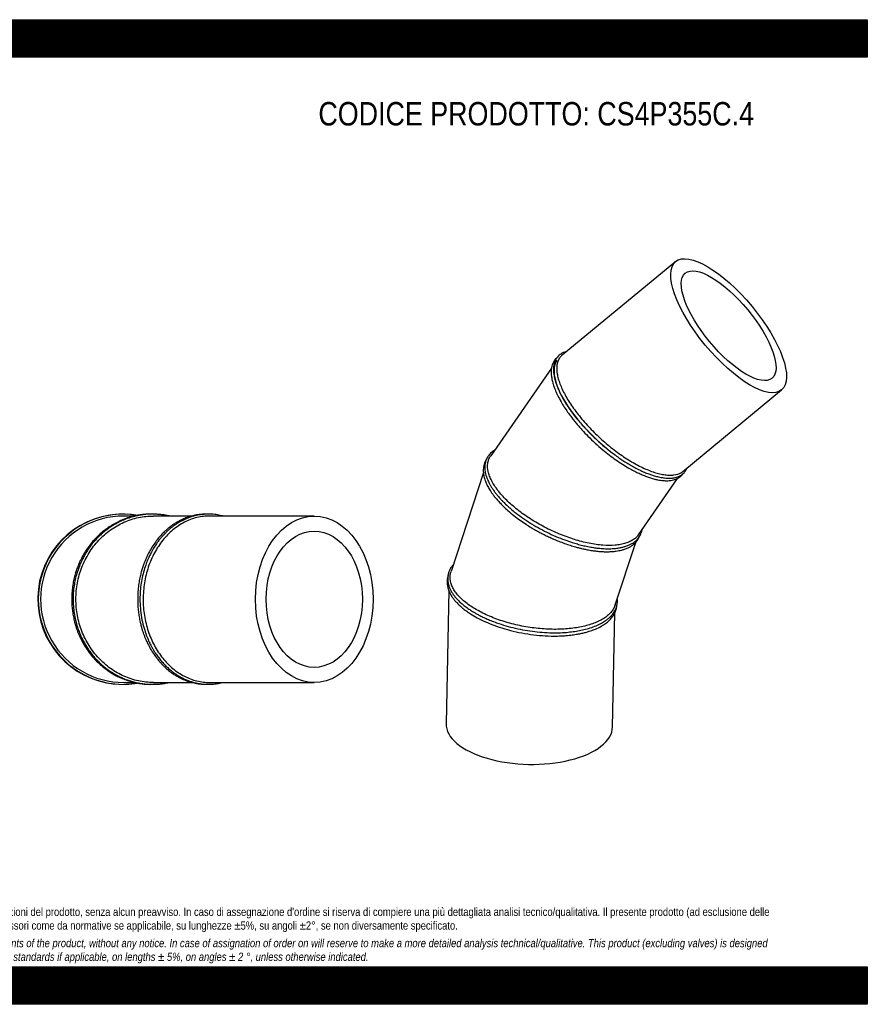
# Model space of a CAD drawing. Header units: millimetres. Extents: x 0 to 2970, y 0 to 2100.
# Tile 2 of 2: x 1162 to 2970, y 0 to 2100. Entities that reach past the tile are written whole.
import ezdxf

# ---------------------------------------------------------------- set-up
doc = ezdxf.new("R2010")
doc.units = ezdxf.units.MM
doc.header["$LTSCALE"] = 10
doc.layers.add('Default', color=7, linetype='Continuous')
doc.layers.add('TUBO_X_GOMITO_45', color=7, linetype='Continuous')

# ---------------------------------------------------------------- blocks, each defined once
blk = doc.blocks.new('SE1')
at = {"layer": 'TUBO_X_GOMITO_45', "color": 7, "linetype": 'Continuous'}
for p, q in [((2561.3, 1584.2), (2318.8, 1384.2)), ((2296.3, 1357.1), (2166.6, 1170)), ((2576.6, 1136.6), (2787.2, 1310.4)), ((2151.1, 1134.2), (2082, 923.1)), ((2481.9, 1001.6), (2565.1, 1121.8)), ((2432.1, 851.7), (2475.9, 985.2)), ((2077.3, 882.3), (2071.6, 598.7)), ((2426.5, 591.4), (2431.4, 834.9))]:
    blk.add_line(p, q, dxfattribs=at)
for major_axis in [(113, -136.9), (-92.5, 112.1)]:
    blk.add_ellipse((2674.2, 1447.3), major_axis=major_axis, ratio=0.364105, dxfattribs=at)
for centre, major_axis, ratio, start_param, end_param in [((2441.9, 1255.6), (131.7, -121.1), 0.397048, 3.196446, 4.985451), ((2249, 595), (-177.5, 3.6), 0.46865, 0, 3.141593)]:
    blk.add_ellipse(centre, major_axis=major_axis, ratio=ratio, start_param=start_param, end_param=end_param, dxfattribs=at)
for points, knots in [([(2328.7, 1392.3), (2327.8, 1392.1), (2324.8, 1391.2), (2319.9, 1389.3), (2314.8, 1386.2), (2310.6, 1382.5), (2307.2, 1378.3), (2304, 1372.8), (2301.6, 1365.6), (2300.5, 1357), (2300.7, 1347.9), (2302.2, 1338), (2304.9, 1327.4), (2308.8, 1316.6), (2313.7, 1305.4), (2320.1, 1292.9), (2328.6, 1278.8), (2339, 1263.7), (2351.3, 1247.7), (2365.9, 1230.7), (2383, 1213), (2401.3, 1195.9), (2420.5, 1179.9), (2439.2, 1166.1), (2454.6, 1156), (2466.7, 1148.8), (2476.7, 1143.3), (2486.9, 1138.2), (2496.7, 1133.9), (2505.6, 1130.4), (2514, 1127.6), (2523.1, 1125), (2532.8, 1123.1), (2542, 1122.1), (2548.9, 1122), (2554, 1122.4), (2558.3, 1123.1), (2562.8, 1124.1), (2566.9, 1125.5), (2570.1, 1127.1), (2572.9, 1128.7), (2575.9, 1130.7), (2579.7, 1134.2), (2581.8, 1137), (2583.1, 1139)], [0.4465778, 0.4465778, 0.4465778, 0.4465778, 0.4512539, 0.4634166, 0.4757159, 0.4863071, 0.4961284, 0.5082363, 0.5235597, 0.5388486, 0.553433, 0.5678379, 0.5835235, 0.5984715, 0.6116424, 0.6267082, 0.6451322, 0.6631573, 0.6808304, 0.7020839, 0.7241469, 0.746209, 0.7682729, 0.7903414, 0.8090971, 0.8201458, 0.8315213, 0.8434181, 0.8556766, 0.8664935, 0.8759894, 0.8872783, 0.9019905, 0.9158903, 0.9275436, 0.9346026, 0.9409948, 0.949627, 0.9587131, 0.9651388, 0.9702875, 0.9769399, 0.9870097, 1, 1, 1, 1]), ([(2307.7, 1378.9), (2306.8, 1378.1), (2304.7, 1376), (2301.6, 1372), (2299, 1367), (2297.3, 1362.1), (2296.4, 1358), (2295.9, 1354.4), (2295.6, 1350.4), (2295.6, 1345), (2296.3, 1338.4), (2297.5, 1331.6), (2298.9, 1326.3), (2300.1, 1322), (2301.7, 1317), (2304.3, 1310.1), (2308.7, 1300), (2312.4, 1293.1), (2314.8, 1288.5)], [0.8541825, 0.8541825, 0.8541825, 0.8541825, 0.8614181, 0.8720145, 0.8839862, 0.8944289, 0.9008482, 0.9067829, 0.9135329, 0.921206, 0.9332915, 0.9444358, 0.9512142, 0.9560305, 0.9624402, 0.9715463, 0.9844995, 1, 1, 1, 1]), ([(2318.8, 1384.2), (2318.3, 1383.7), (2317.7, 1383.2), (2315.5, 1381.1), (2314.1, 1379.3), (2310.3, 1373.3), (2308.6, 1368.5), (2307.6, 1360.3), (2307.4, 1357.4), (2307.6, 1351.3), (2307.9, 1348.1), (2309, 1341.4), (2309.8, 1337.9), (2311.8, 1330.8), (2313, 1327.1), (2315.8, 1319.6), (2317.5, 1315.7), (2321.1, 1307.8), (2323.2, 1303.7), (2327.7, 1295.4), (2330.1, 1291.2), (2335.4, 1282.8), (2338.2, 1278.5), (2344.2, 1269.9), (2347.4, 1265.6), (2354, 1256.9), (2357.5, 1252.6), (2368.3, 1239.7), (2376.1, 1231.2), (2388.4, 1218.8), (2392.6, 1214.7), (2401.1, 1206.7), (2405.4, 1202.8), (2414.3, 1195.2), (2418.7, 1191.4), (2427.7, 1184.3), (2432.2, 1180.9), (2441.2, 1174.2), (2445.7, 1171), (2454.8, 1164.9), (2459.4, 1162), (2468.5, 1156.5), (2473, 1153.9), (2482, 1149), (2486.4, 1146.7), (2499.5, 1140.5), (2508, 1137.1), (2520, 1133.2), (2523.9, 1132.1), (2531.4, 1130.4), (2535.1, 1129.7), (2542.1, 1128.8), (2545.5, 1128.5), (2551.8, 1128.4), (2554.8, 1128.6), (2563.3, 1129.7), (2568.2, 1131.3), (2573.9, 1134.6), (2575.3, 1135.5), (2576.6, 1136.6)], [0.448394, 0.448394, 0.448394, 0.448394, 0.453125, 0.453125, 0.46875, 0.46875, 0.5, 0.5, 0.515625, 0.515625, 0.53125, 0.53125, 0.546875, 0.546875, 0.5625, 0.5625, 0.578125, 0.578125, 0.59375, 0.59375, 0.609375, 0.609375, 0.625, 0.625, 0.640625, 0.640625, 0.65625, 0.65625, 0.6875, 0.6875, 0.703125, 0.703125, 0.71875, 0.71875, 0.734375, 0.734375, 0.75, 0.75, 0.765625, 0.765625, 0.78125, 0.78125, 0.796875, 0.796875, 0.8125, 0.8125, 0.84375, 0.84375, 0.859375, 0.859375, 0.875, 0.875, 0.890625, 0.890625, 0.90625, 0.90625, 0.9375, 0.9375, 0.9484121, 0.9484121, 0.9484121, 0.9484121]), ([(2314.8, 1288.5), (2317.4, 1284), (2321.3, 1277.2), (2328.8, 1265.8), (2335.4, 1256.7), (2341.8, 1248.2), (2348, 1240.5), (2354.5, 1232.8), (2363.1, 1223.2), (2374.6, 1211), (2389.4, 1196.8), (2404.9, 1183.3), (2419.7, 1171.4), (2433.8, 1161.1), (2447.6, 1151.9), (2460.4, 1144.1), (2471.4, 1138.1), (2480.9, 1133.4), (2489.9, 1129.3), (2498.7, 1125.7), (2507.4, 1122.7), (2515.3, 1120.4), (2522.5, 1118.7), (2528.7, 1117.7), (2534, 1117), (2538.3, 1116.7), (2542.7, 1116.7), (2548, 1116.9), (2553.6, 1117.7), (2558.8, 1119), (2563.5, 1120.8), (2568.1, 1123.3), (2572.4, 1126.5), (2575.2, 1129.4), (2576.5, 1131.2), (2576.8, 1131.6)], [0, 0, 0, 0, 0.0148247, 0.0278337, 0.0390269, 0.0484036, 0.0576801, 0.0666955, 0.0758694, 0.0925618, 0.1113527, 0.1301447, 0.1467849, 0.1620764, 0.1778132, 0.1932321, 0.2053473, 0.2155498, 0.2263186, 0.2372917, 0.2478504, 0.2589197, 0.2676749, 0.2768517, 0.284804, 0.290867, 0.2960475, 0.3054019, 0.3161967, 0.3251503, 0.3338598, 0.3440957, 0.3549987, 0.3654197, 0.3680763, 0.3680763, 0.3680763, 0.3680763]), ([(2174.9, 1182), (2174.6, 1181.8), (2172.3, 1180.4), (2168.6, 1177.6), (2164.7, 1173.7), (2161.9, 1170.2), (2159.6, 1166.8), (2157.8, 1163.3), (2156.3, 1159.6), (2155.1, 1155.4), (2154.2, 1150.7), (2153.9, 1145.8), (2154.1, 1141.1), (2154.6, 1136.4), (2155.7, 1131.2), (2157.3, 1125.5), (2159.3, 1120), (2161.6, 1115), (2164, 1110.1), (2167, 1104.9), (2170.6, 1099.2), (2174.8, 1093.3), (2179.2, 1087.5), (2183.5, 1082.5), (2187.6, 1077.8), (2192.5, 1072.6), (2199.1, 1066.1), (2207.3, 1058.6), (2218.5, 1049.2), (2232.4, 1038.7), (2249.4, 1027.3), (2267.5, 1016.5), (2286.3, 1006.7), (2305.5, 997.8), (2323.7, 990.6), (2339, 985.4), (2351.6, 981.7), (2362.9, 978.7), (2374.3, 976.2), (2385.4, 974.2), (2394.8, 973), (2402.2, 972.3), (2408.6, 971.9), (2415.5, 971.6), (2424, 971.7), (2433, 972.3), (2441.4, 973.5), (2448.7, 975.1), (2455.6, 977.1), (2461.9, 979.5), (2467.4, 982.3), (2472, 985.3), (2476.3, 988.6), (2480.2, 992.5), (2483.5, 996.8), (2486.1, 1001.3), (2488.1, 1006), (2489.2, 1010), (2489.7, 1012.4), (2489.8, 1012.9)], [0.3392637, 0.3392637, 0.3392637, 0.3392637, 0.3406947, 0.3528221, 0.3623724, 0.3697693, 0.3766992, 0.384201, 0.3912889, 0.3985387, 0.4074164, 0.4164114, 0.4236951, 0.4308282, 0.4394104, 0.4487123, 0.4573412, 0.4646238, 0.4715192, 0.4791624, 0.487663, 0.4967941, 0.5052131, 0.5125702, 0.5186526, 0.525702, 0.535175, 0.5472761, 0.5590552, 0.5774443, 0.5960915, 0.614735, 0.633377, 0.6520196, 0.6706645, 0.6855286, 0.6962031, 0.7071796, 0.7186977, 0.7304813, 0.7410971, 0.7482054, 0.7544115, 0.7622354, 0.7717772, 0.7841416, 0.7953355, 0.8049868, 0.814833, 0.8258016, 0.8355439, 0.8440045, 0.8531011, 0.8628976, 0.872868, 0.8820131, 0.8909968, 0.9007419, 0.9037878, 0.9037878, 0.9037878, 0.9037878]), ([(2156.9, 1161.2), (2156.1, 1159.9), (2154.5, 1156.9), (2152.6, 1151.9), (2151.3, 1146.3), (2150.7, 1140.3), (2150.9, 1132.9), (2152.5, 1123.9), (2155.9, 1113.9), (2160.3, 1104.5), (2165, 1096.5), (2169.7, 1089.6), (2174.3, 1083.3), (2179.4, 1077), (2185.8, 1070), (2193.4, 1062.1), (2204.1, 1052.2), (2211.5, 1046.1), (2216.3, 1042.2)], [0.8130422, 0.8130422, 0.8130422, 0.8130422, 0.8211681, 0.8313486, 0.8418813, 0.851381, 0.8626899, 0.8789738, 0.8946787, 0.9087721, 0.9213337, 0.9302278, 0.9391845, 0.9483873, 0.95791, 0.9696851, 0.9837144, 1, 1, 1, 1]), ([(2481.9, 1001.6), (2480.6, 999.9), (2479.3, 998.2), (2475.8, 994.7), (2473.7, 992.9), (2468.9, 989.6), (2466.3, 988.1), (2460.6, 985.5), (2457.6, 984.3), (2451, 982.2), (2447.5, 981.4), (2440.1, 980), (2436.2, 979.5), (2424, 978.5), (2415.2, 978.5), (2401.2, 979.6), (2396.4, 980.1), (2386.6, 981.5), (2381.6, 982.3), (2371.4, 984.4), (2366.2, 985.5), (2355.8, 988.2), (2350.6, 989.7), (2340.1, 993), (2334.8, 994.8), (2324.1, 998.6), (2318.8, 1000.7), (2308.1, 1005.1), (2302.7, 1007.5), (2292.2, 1012.4), (2286.9, 1015), (2276.5, 1020.4), (2271.4, 1023.2), (2261.4, 1029), (2256.5, 1032), (2242, 1041.3), (2232.8, 1047.8), (2220, 1057.9), (2215.9, 1061.3), (2208.1, 1068.2), (2204.3, 1071.6), (2197.2, 1078.6), (2193.9, 1082.1), (2187.6, 1089.1), (2184.7, 1092.6), (2179.4, 1099.5), (2177, 1103), (2172.5, 1109.8), (2170.5, 1113.3), (2167.1, 1120), (2165.6, 1123.3), (2163.1, 1129.9), (2162.1, 1133.1), (2160, 1142.4), (2159.7, 1148.3), (2160.8, 1156.5), (2161.4, 1159.1), (2163.2, 1164.1), (2164.4, 1166.5), (2166, 1169.1), (2166.3, 1169.6), (2166.6, 1170)], [0.0342738, 0.0342738, 0.0342738, 0.0342738, 0.046875, 0.046875, 0.0625, 0.0625, 0.078125, 0.078125, 0.09375, 0.09375, 0.109375, 0.109375, 0.125, 0.125, 0.15625, 0.15625, 0.171875, 0.171875, 0.1875, 0.1875, 0.203125, 0.203125, 0.21875, 0.21875, 0.234375, 0.234375, 0.25, 0.25, 0.265625, 0.265625, 0.28125, 0.28125, 0.296875, 0.296875, 0.3125, 0.3125, 0.34375, 0.34375, 0.359375, 0.359375, 0.375, 0.375, 0.390625, 0.390625, 0.40625, 0.40625, 0.421875, 0.421875, 0.4375, 0.4375, 0.453125, 0.453125, 0.46875, 0.46875, 0.5, 0.5, 0.515625, 0.515625, 0.53125, 0.53125, 0.5342352, 0.5342352, 0.5342352, 0.5342352]), ([(2216.3, 1042.2), (2221.1, 1038.5), (2228.6, 1032.8), (2241.4, 1024.1), (2252.1, 1017.4), (2262.1, 1011.5), (2271.3, 1006.5), (2280.6, 1001.7), (2290.2, 997), (2300.8, 992.2), (2312.2, 987.5), (2324.2, 983), (2336, 979), (2346.4, 975.8), (2355, 973.5), (2362.8, 971.6), (2371.2, 969.8), (2380.5, 968.1), (2390.3, 966.8), (2399.6, 965.8), (2408.7, 965.3), (2417.4, 965.2), (2425.9, 965.6), (2433.5, 966.4), (2440.1, 967.5), (2446.2, 968.9), (2452.9, 970.8), (2461.4, 974.2), (2469.8, 979.2), (2476.7, 985.6), (2481.3, 991.8), (2483.4, 996.1), (2484.3, 998.1), (2484.3, 998.1)], [0, 0, 0, 0, 0.0154965, 0.0290284, 0.0405936, 0.0501904, 0.0594951, 0.0684708, 0.0776048, 0.0879315, 0.0990161, 0.1106158, 0.1224447, 0.1329444, 0.1409649, 0.1476401, 0.1560632, 0.1660785, 0.1760129, 0.1865875, 0.196262, 0.2061438, 0.216955, 0.22685, 0.2352193, 0.2434188, 0.2527213, 0.2651376, 0.2846686, 0.3002219, 0.3138271, 0.3258625, 0.3258892, 0.3258892, 0.3258892, 0.3258892]), ([(2086.8, 937.8), (2086.6, 937.6), (2085.2, 935.9), (2082.6, 932.5), (2079.9, 927.9), (2078.1, 923.9), (2076.9, 920.7), (2076, 917.4), (2075.3, 913.7), (2074.8, 909.1), (2074.9, 904.1), (2075.7, 898.2), (2077.4, 892), (2079.9, 885.6), (2083.1, 879.7), (2086.9, 873.9), (2091.5, 867.8), (2097.1, 861.7), (2103.8, 855.4), (2111.5, 849.1), (2119.5, 843.3), (2126.9, 838.5), (2133.5, 834.6), (2140.1, 830.9), (2147.8, 826.9), (2156.9, 822.6), (2167.4, 818.2), (2181.2, 812.9), (2198.6, 807.3), (2219, 802), (2239.8, 797.8), (2260.8, 794.7), (2281.9, 792.8), (2301.8, 792.2), (2319.8, 792.6), (2335.4, 793.9), (2349.5, 795.8), (2362.8, 798.3), (2376, 801.7), (2388.7, 806), (2400.1, 811.2), (2408.9, 816.3), (2415.2, 820.8), (2420, 824.8), (2424.1, 828.9), (2427.7, 833.3), (2430.7, 837.7), (2433.2, 842.5), (2435.2, 847.9), (2436.6, 853.7), (2437.1, 859.7), (2437, 863.6), (2436.7, 865.6)], [0.3284595, 0.3284595, 0.3284595, 0.3284595, 0.3297434, 0.3390332, 0.3493094, 0.3562406, 0.3614358, 0.3669091, 0.373733, 0.3814346, 0.3907094, 0.3997842, 0.4116764, 0.4223061, 0.4320388, 0.4421398, 0.4526328, 0.4635218, 0.4749455, 0.4869488, 0.4989763, 0.508554, 0.5157932, 0.5230053, 0.5319238, 0.5421766, 0.5524542, 0.564651, 0.5835012, 0.6021889, 0.6208746, 0.6395598, 0.6582486, 0.6771601, 0.6934897, 0.7087316, 0.7224922, 0.7361919, 0.7512055, 0.7672418, 0.7833188, 0.7981009, 0.8080594, 0.8165052, 0.8255968, 0.8349985, 0.8437028, 0.8518749, 0.8621442, 0.8733126, 0.8831601, 0.893502, 0.893502, 0.893502, 0.893502]), ([(2075.8, 913.9), (2075, 911.1), (2074, 907), (2073.6, 900.5), (2073.9, 895.8), (2074.5, 891.9), (2075.3, 888.2), (2076.6, 884), (2078.6, 879), (2081.6, 873.1), (2085.5, 867.2), (2090, 861.4), (2095.1, 855.7), (2101.3, 849.7), (2108.2, 843.8), (2115.7, 838.2), (2125.1, 831.8), (2138.1, 824.1), (2154.8, 815.9), (2174.5, 807.9), (2196.4, 800.6), (2220.7, 794.3), (2245.6, 789.6), (2270.7, 786.5), (2293.4, 785.3), (2312.3, 785.4), (2327.4, 786.3), (2340.3, 787.7), (2351.4, 789.4), (2360.8, 791.2), (2370.1, 793.5), (2380, 796.4), (2391.3, 800.7), (2402.2, 805.9), (2411.8, 812), (2419.5, 818.3), (2425.7, 825.1), (2430.6, 832.4), (2433.4, 839), (2434.9, 844.4), (2435.4, 847.7), (2435.6, 849.6), (2435.7, 850.1)], [0, 0, 0, 0, 0.013713, 0.0245722, 0.0322313, 0.0384272, 0.0442618, 0.0512421, 0.0596717, 0.0701522, 0.0811561, 0.0905867, 0.1002648, 0.1116078, 0.1233251, 0.1329231, 0.1438061, 0.1609759, 0.1804737, 0.1991386, 0.2213991, 0.2436538, 0.2659055, 0.2881579, 0.3104158, 0.3271899, 0.34033, 0.3536263, 0.3652895, 0.3745895, 0.3839571, 0.3963607, 0.4099452, 0.4269585, 0.442707, 0.4569056, 0.4705099, 0.4860259, 0.5001353, 0.5074357, 0.5148752, 0.5175485, 0.5175485, 0.5175485, 0.5175485]), ([(2432.2, 851.7), (2432, 851.4), (2431.9, 851.1), (2430.9, 848.1), (2429.7, 845.6), (2426.7, 840.6), (2424.9, 838.2), (2420.8, 833.5), (2418.5, 831.3), (2413.5, 827), (2410.7, 825), (2404.6, 821.1), (2401.3, 819.3), (2394.2, 815.8), (2390.5, 814.2), (2382.6, 811.2), (2378.4, 809.8), (2365.3, 806), (2355.8, 804), (2340.8, 801.9), (2335.6, 801.3), (2325.1, 800.4), (2319.7, 800.1), (2308.7, 799.7), (2303.2, 799.7), (2291.9, 799.9), (2286.3, 800.2), (2275, 801), (2269.3, 801.5), (2257.8, 802.8), (2252, 803.6), (2240.5, 805.5), (2234.7, 806.5), (2223.3, 808.9), (2217.6, 810.2), (2206.4, 813.1), (2200.9, 814.7), (2190.1, 818), (2184.7, 819.8), (2169.1, 825.5), (2159.2, 829.7), (2145.4, 836.6), (2140.9, 839), (2132.4, 843.8), (2128.3, 846.4), (2120.6, 851.5), (2117, 854.2), (2110.2, 859.5), (2107.1, 862.2), (2101.3, 867.8), (2098.6, 870.5), (2093.8, 876.2), (2091.6, 879.1), (2087.8, 884.8), (2086.2, 887.7), (2083.5, 893.5), (2082.4, 896.3), (2080.1, 904.9), (2079.6, 910.6), (2080.7, 918.4), (2081.2, 920.8), (2082, 923.1)], [0.0136734, 0.0136734, 0.0136734, 0.0136734, 0.015625, 0.015625, 0.03125, 0.03125, 0.046875, 0.046875, 0.0625, 0.0625, 0.078125, 0.078125, 0.09375, 0.09375, 0.109375, 0.109375, 0.125, 0.125, 0.15625, 0.15625, 0.171875, 0.171875, 0.1875, 0.1875, 0.203125, 0.203125, 0.21875, 0.21875, 0.234375, 0.234375, 0.25, 0.25, 0.265625, 0.265625, 0.28125, 0.28125, 0.296875, 0.296875, 0.3125, 0.3125, 0.34375, 0.34375, 0.359375, 0.359375, 0.375, 0.375, 0.390625, 0.390625, 0.40625, 0.40625, 0.421875, 0.421875, 0.4375, 0.4375, 0.453125, 0.453125, 0.46875, 0.46875, 0.5, 0.5, 0.5136483, 0.5136483, 0.5136483, 0.5136483])]:
    blk.add_open_spline(points, degree=3, knots=knots, dxfattribs=at)
blk.add_open_spline([(2583.1, 1139), (2584.2, 1140.8), (2585, 1142.4), (2585.8, 1144.1)], degree=3, dxfattribs=at)
blk = doc.blocks.new('SE2')
at = {"layer": 'TUBO_X_GOMITO_45', "color": 7, "linetype": 'Continuous'}
for p, q in [((1407.1, 1041.4), (1384.1, 1041.4)), ((1529.2, 1041.4), (1447.3, 1041.4)), ((1790.3, 1041.4), (1567.4, 1041.4)), ((1384.1, 686.4), (1407.1, 686.4)), ((1447.3, 686.4), (1529.2, 686.4)), ((1567.4, 686.4), (1790.3, 686.4))]:
    blk.add_line(p, q, dxfattribs=at)
for centre, radius, start, end in [((1382, 863.9), 181.5, 93.1674, 264.5302), ((1383.1, 863.9), 181.5, 80.2888, 279.6507), ((1384.1, 863.9), 177.5, 89.998, 270.0022), ((1382, 863.9), 181.5, 80.1929, 86.8241), ((1382, 863.9), 181.5, 272.1564, 279.8997)]:
    blk.add_arc(centre, radius, start, end, dxfattribs=at)
for major_axis in [(0, 177.5), (0, 145.3)]:
    blk.add_ellipse((1790.3, 863.9), major_axis=major_axis, ratio=0.707107, dxfattribs=at)
for points, knots in [([(1443.8, 1045.4), (1443.3, 1045.4), (1440.1, 1045.5), (1434.6, 1045.3), (1427.5, 1044.8), (1420.2, 1044), (1411.6, 1042.6), (1400.9, 1040.1), (1388.1, 1036.2), (1376.9, 1031.5), (1368.4, 1027.3), (1363.6, 1024.7), (1360.2, 1022.7), (1357.8, 1021.3), (1355.5, 1019.9), (1352.4, 1017.8), (1348.3, 1015), (1341.8, 1010.2), (1333.2, 1003), (1323, 993.2), (1313.5, 982.2), (1305.2, 970.9), (1299, 961), (1294.5, 952.8), (1291.2, 946.3), (1288, 939.2), (1284.8, 931.2), (1281.7, 922.2), (1278.7, 911.8), (1276.2, 900.4), (1274, 886.7), (1273.4, 878.2), (1273.1, 872.8)], [0.7562972, 0.7562972, 0.7562972, 0.7562972, 0.7578769, 0.7653894, 0.7716502, 0.7779453, 0.7863477, 0.7961688, 0.8089322, 0.8239168, 0.8300369, 0.835386, 0.8389542, 0.8410538, 0.8432339, 0.8463108, 0.8513543, 0.8569431, 0.8685507, 0.8822703, 0.8955364, 0.9080838, 0.919981, 0.9267124, 0.9330172, 0.9395128, 0.9474067, 0.9556983, 0.9650144, 0.9754651, 0.9871934, 1, 1, 1, 1]), ([(1480.6, 1041.5), (1480.2, 1041.6), (1477.7, 1042.1), (1472.6, 1043.1), (1465, 1044.3), (1456.4, 1045.1), (1447.3, 1045.5), (1438.7, 1045.4), (1431.4, 1044.9), (1425.5, 1044.2), (1421, 1043.6), (1417.5, 1043), (1414.1, 1042.3), (1409.3, 1041.3), (1401.7, 1039.4), (1391.7, 1036.3), (1381.1, 1032), (1371.8, 1027.5), (1364.2, 1023.3), (1358.1, 1019.6), (1352.9, 1016.1), (1347.7, 1012.3), (1341.4, 1007.4), (1333.8, 1000.7), (1325.5, 992.5), (1317.5, 983.3), (1310, 973.4), (1303.9, 964.1), (1299.5, 956.4), (1296.6, 950.8), (1294.5, 946.6), (1292.8, 942.9), (1291, 938.9), (1288.9, 933.7), (1286.3, 926.7), (1283.3, 917.3), (1280.3, 905.8), (1277.8, 892.1), (1276.2, 877.7), (1275.7, 863.2), (1276.3, 848.7), (1278.1, 833.9), (1281, 819), (1284.6, 806), (1288.1, 796.2), (1290.6, 790), (1292.4, 785.9), (1293.9, 782.6), (1295.6, 779.1), (1298.3, 773.6), (1303.4, 764.5), (1310.8, 753.2), (1319.2, 742.5), (1327, 733.9), (1334.3, 726.7), (1342, 720), (1349.5, 714.1), (1356.4, 709.4), (1362.2, 705.8), (1367.8, 702.5), (1374.1, 699.2), (1382, 695.5), (1391, 691.9), (1399.7, 689.1), (1406.8, 687.2), (1412.2, 685.9), (1416.4, 685.1), (1420.1, 684.5), (1424.1, 683.9), (1429.3, 683.2), (1435.8, 682.7), (1443.1, 682.4), (1450.6, 682.5), (1458.3, 682.9), (1466.5, 683.8), (1473.9, 685), (1478.8, 686), (1480.6, 686.4)], [0.2242302, 0.2242302, 0.2242302, 0.2242302, 0.2255035, 0.2315831, 0.2388612, 0.2470649, 0.2560102, 0.2645845, 0.2714517, 0.276781, 0.281214, 0.2842289, 0.2869548, 0.2909922, 0.2979236, 0.3090611, 0.3203432, 0.3301264, 0.3378412, 0.344465, 0.3500659, 0.3549971, 0.3622137, 0.3720013, 0.3827957, 0.3939447, 0.4052005, 0.4161406, 0.4239544, 0.4287925, 0.4330205, 0.4365082, 0.439667, 0.4445314, 0.4515393, 0.4593559, 0.4705492, 0.4828422, 0.4958551, 0.5085341, 0.5209404, 0.5338929, 0.5474312, 0.5608417, 0.569622, 0.5747559, 0.5787442, 0.5813856, 0.5845552, 0.5890694, 0.5977088, 0.6122594, 0.6253006, 0.634439, 0.6437665, 0.6532828, 0.6625236, 0.6699837, 0.6761871, 0.681493, 0.6880092, 0.6962301, 0.7057656, 0.7150434, 0.7218666, 0.7266184, 0.7306255, 0.7338557, 0.7372686, 0.7420983, 0.7485551, 0.7556481, 0.7627723, 0.7699039, 0.7772579, 0.7860919, 0.7912562, 0.7912562, 0.7912562, 0.7912562]), ([(1447.3, 686.4), (1442, 686.4), (1436.6, 686.7), (1425.9, 687.8), (1420.6, 688.7), (1410, 690.9), (1404.7, 692.3), (1394.4, 695.7), (1389.3, 697.6), (1374.3, 704.3), (1364.7, 709.8), (1351.2, 719.4), (1346.8, 722.9), (1338.4, 730.3), (1334.4, 734.2), (1326.7, 742.4), (1323, 746.7), (1316.2, 755.6), (1313, 760.3), (1307, 769.8), (1304.2, 774.8), (1299.1, 785), (1296.7, 790.3), (1292.6, 801.1), (1290.7, 806.6), (1287.5, 817.7), (1286.2, 823.4), (1283, 840.6), (1281.9, 852.3), (1281.9, 869.8), (1282.2, 875.7), (1283.3, 887.3), (1284.1, 893.1), (1286.2, 904.6), (1287.6, 910.3), (1290.7, 921.4), (1292.6, 926.8), (1296.7, 937.5), (1299, 942.7), (1304.1, 952.9), (1306.9, 957.9), (1312.9, 967.6), (1316.2, 972.3), (1323.1, 981.3), (1326.8, 985.6), (1334.4, 993.8), (1338.5, 997.7), (1346.9, 1005.1), (1351.2, 1008.5), (1364.8, 1018.2), (1374.4, 1023.7), (1389.4, 1030.3), (1394.5, 1032.2), (1404.8, 1035.6), (1410.1, 1037), (1420.7, 1039.2), (1426, 1040.1), (1436.7, 1041.2), (1442, 1041.4), (1447.3, 1041.4)], [0.2501464, 0.2501464, 0.2501464, 0.2501464, 0.265625, 0.265625, 0.28125, 0.28125, 0.296875, 0.296875, 0.3125, 0.3125, 0.34375, 0.34375, 0.359375, 0.359375, 0.375, 0.375, 0.390625, 0.390625, 0.40625, 0.40625, 0.421875, 0.421875, 0.4375, 0.4375, 0.453125, 0.453125, 0.46875, 0.46875, 0.5, 0.5, 0.515625, 0.515625, 0.53125, 0.53125, 0.546875, 0.546875, 0.5625, 0.5625, 0.578125, 0.578125, 0.59375, 0.59375, 0.609375, 0.609375, 0.625, 0.625, 0.640625, 0.640625, 0.65625, 0.65625, 0.6875, 0.6875, 0.703125, 0.703125, 0.71875, 0.71875, 0.734375, 0.734375, 0.7499353, 0.7499353, 0.7499353, 0.7499353]), ([(1561.9, 1045.4), (1561.2, 1045.4), (1557.9, 1045.5), (1552.2, 1045.3), (1544.7, 1044.6), (1537.1, 1043.4), (1529.4, 1041.6), (1522.4, 1039.5), (1516.5, 1037.4), (1511.2, 1035.2), (1505.3, 1032.5), (1498.8, 1029.1), (1492.2, 1025), (1485.9, 1020.7), (1480.4, 1016.5), (1475.3, 1012.2), (1469.7, 1007.1), (1463.3, 1000.5), (1456.5, 992.6), (1449.2, 983), (1442.1, 972), (1436.3, 961.4), (1432.3, 952.8), (1429.4, 946.2), (1426.6, 939.1), (1423.9, 931.1), (1421.2, 922.1), (1418.7, 911.7), (1416.5, 900.3), (1414.6, 886.6), (1414.1, 878.2), (1413.8, 872.8)], [0.7553232, 0.7553232, 0.7553232, 0.7553232, 0.7576069, 0.7662281, 0.7739015, 0.7821404, 0.7911903, 0.7996826, 0.8055048, 0.8112474, 0.8180296, 0.826036, 0.8342897, 0.8423253, 0.849391, 0.8554738, 0.8626687, 0.8720461, 0.882548, 0.8932365, 0.9067994, 0.9196893, 0.9265996, 0.9330154, 0.9395206, 0.9474041, 0.9556873, 0.9650007, 0.9754541, 0.9871863, 1, 1, 1, 1]), ([(1595, 1041.5), (1593.2, 1041.9), (1589.5, 1042.8), (1583.9, 1043.9), (1577.8, 1044.8), (1571.6, 1045.3), (1565.6, 1045.5), (1560.6, 1045.4), (1556.4, 1045.2), (1552.4, 1044.8), (1547.6, 1044.3), (1542, 1043.3), (1536.2, 1042.1), (1530.7, 1040.6), (1525.6, 1038.9), (1520.7, 1037.1), (1515.4, 1034.9), (1509.7, 1032.2), (1504.3, 1029.3), (1499.8, 1026.7), (1496.5, 1024.6), (1494.1, 1023), (1492.1, 1021.6), (1489.9, 1020), (1486.8, 1017.7), (1482.7, 1014.4), (1477.9, 1010.2), (1472.6, 1005.1), (1467.3, 999.5), (1462.1, 993.5), (1457.6, 987.7), (1453.8, 982.4), (1450.6, 977.6), (1447.4, 972.5), (1443.7, 966), (1439.3, 957.6), (1434.8, 947.7), (1430.2, 935.6), (1425.9, 921.8), (1422.3, 906), (1419.8, 889.8), (1418.4, 872.5), (1418.4, 854.1), (1420.1, 834.7), (1423.5, 815.7), (1428, 798.8), (1433, 784.6), (1437.8, 773.5), (1442, 765.1), (1445.6, 758.5), (1449.2, 752.4), (1453.8, 745.5), (1459.2, 738), (1465.5, 730.4), (1472.2, 723.1), (1479, 716.7), (1485, 711.6), (1490, 707.8), (1494.7, 704.5), (1499.7, 701.3), (1505.5, 697.8), (1512.1, 694.4), (1519.1, 691.3), (1526.5, 688.6), (1534.2, 686.3), (1542.1, 684.5), (1549.7, 683.3), (1557, 682.6), (1564.3, 682.4), (1571.5, 682.6), (1578, 683.2), (1583.7, 684), (1589.2, 685), (1593, 685.9), (1594.9, 686.4), (1595, 686.4)], [0.3410444, 0.3410444, 0.3410444, 0.3410444, 0.3468931, 0.3533729, 0.3597359, 0.3668535, 0.373826, 0.3792923, 0.3833141, 0.3874024, 0.3925863, 0.3990275, 0.405769, 0.4118141, 0.4175376, 0.4228834, 0.4287174, 0.4357261, 0.4429298, 0.4479583, 0.4519412, 0.4549284, 0.4569208, 0.4593144, 0.4634217, 0.4687512, 0.4752471, 0.4826426, 0.4905123, 0.4983894, 0.5055949, 0.5118228, 0.5169135, 0.5222525, 0.5286363, 0.5378952, 0.5485079, 0.558747, 0.5729667, 0.5874095, 0.60185, 0.6162888, 0.6328326, 0.6501582, 0.6675108, 0.6839227, 0.6966857, 0.708471, 0.7168714, 0.7227056, 0.7293317, 0.7369436, 0.7461635, 0.7557626, 0.7656259, 0.7755366, 0.7835573, 0.7895008, 0.794845, 0.8009828, 0.8078861, 0.8160386, 0.8243457, 0.8322124, 0.841044, 0.8503241, 0.8585198, 0.865972, 0.8742425, 0.8824084, 0.8895711, 0.8955188, 0.9013087, 0.9078352, 0.9079402, 0.9079402, 0.9079402, 0.9079402]), ([(1567.4, 1041.4), (1562.8, 1041.4), (1558.2, 1041.2), (1549, 1040.1), (1544.4, 1039.2), (1535.3, 1037), (1530.8, 1035.6), (1521.9, 1032.2), (1517.5, 1030.3), (1504.7, 1023.6), (1496.4, 1018.2), (1484.8, 1008.5), (1481.1, 1005), (1473.9, 997.7), (1470.4, 993.8), (1463.8, 985.6), (1460.7, 981.2), (1454.8, 972.3), (1452, 967.7), (1446.9, 958.1), (1444.5, 953.2), (1440.1, 943), (1438.1, 937.7), (1434.5, 926.9), (1432.9, 921.4), (1430.2, 910.2), (1429, 904.5), (1426.3, 887.4), (1425.3, 875.7), (1425.3, 858.1), (1425.5, 852.3), (1426.5, 840.6), (1427.2, 834.9), (1429, 823.4), (1430.1, 817.7), (1432.9, 806.6), (1434.4, 801.1), (1438, 790.5), (1440, 785.3), (1444.3, 775.1), (1446.7, 770.1), (1451.9, 760.4), (1454.7, 755.7), (1460.6, 746.7), (1463.8, 742.4), (1470.4, 734.2), (1473.8, 730.3), (1481, 722.9), (1484.8, 719.4), (1496.4, 709.8), (1504.6, 704.3), (1517.5, 697.6), (1521.9, 695.7), (1530.8, 692.3), (1535.3, 690.9), (1544.4, 688.7), (1549, 687.8), (1558.2, 686.7), (1562.8, 686.4), (1567.4, 686.4), (1567.4, 686.4), (1567.4, 686.4)], [0.2501791, 0.2501791, 0.2501791, 0.2501791, 0.265625, 0.265625, 0.28125, 0.28125, 0.296875, 0.296875, 0.3125, 0.3125, 0.34375, 0.34375, 0.359375, 0.359375, 0.375, 0.375, 0.390625, 0.390625, 0.40625, 0.40625, 0.421875, 0.421875, 0.4375, 0.4375, 0.453125, 0.453125, 0.46875, 0.46875, 0.5, 0.5, 0.515625, 0.515625, 0.53125, 0.53125, 0.546875, 0.546875, 0.5625, 0.5625, 0.578125, 0.578125, 0.59375, 0.59375, 0.609375, 0.609375, 0.625, 0.625, 0.640625, 0.640625, 0.65625, 0.65625, 0.6875, 0.6875, 0.703125, 0.703125, 0.71875, 0.71875, 0.734375, 0.734375, 0.75, 0.75, 0.7500333, 0.7500333, 0.7500333, 0.7500333]), ([(1273.1, 872.8), (1272.9, 867.7), (1272.7, 859.6), (1273.5, 846.3), (1275, 834.7), (1277, 823.4), (1279.5, 813.4), (1282, 804.9), (1284.4, 798), (1286.8, 791.7), (1289.5, 785.5), (1293.2, 777.5), (1298.9, 766.9), (1307.1, 754), (1317.3, 741), (1327.9, 729.7), (1337.5, 721.2), (1344.8, 715.4), (1350.2, 711.6), (1354.2, 708.9), (1357.4, 706.8), (1362, 704), (1368.8, 700.3), (1378.2, 695.8), (1388.8, 691.6), (1400.2, 688), (1411.7, 685.3), (1422.3, 683.6), (1431.2, 682.8), (1438, 682.5), (1442, 682.4), (1443.8, 682.5)], [0, 0, 0, 0, 0.0122491, 0.0234568, 0.0334311, 0.0436797, 0.0532679, 0.0608054, 0.0668465, 0.0727374, 0.0786951, 0.0847314, 0.0962493, 0.1108064, 0.1255705, 0.1410299, 0.1527955, 0.1605164, 0.1668522, 0.1708698, 0.1738896, 0.1775272, 0.1858009, 0.1954725, 0.2064965, 0.2177696, 0.2289468, 0.2398557, 0.2479119, 0.2542779, 0.2591757, 0.2591757, 0.2591757, 0.2591757]), ([(1413.8, 872.8), (1413.7, 867.7), (1413.5, 859.6), (1414.2, 846.3), (1415.4, 834.7), (1417.2, 823.4), (1419.3, 813.4), (1421.5, 805), (1423.5, 798.1), (1425.6, 791.8), (1427.9, 785.6), (1430.9, 778.1), (1435.2, 768.7), (1441.2, 757.3), (1447.8, 746.9), (1454, 738.5), (1459.1, 732.3), (1463.6, 727.2), (1467.9, 722.6), (1472.8, 717.9), (1478.8, 712.7), (1485.6, 707.4), (1492.4, 702.7), (1498.9, 698.8), (1504.9, 695.6), (1510.7, 692.9), (1515.7, 690.8), (1519.8, 689.3), (1523.2, 688.2), (1526.7, 687.1), (1531, 685.9), (1536.4, 684.7), (1542.6, 683.6), (1549, 682.9), (1554.8, 682.5), (1559.2, 682.4), (1561.7, 682.5), (1562.5, 682.5)], [0, 0, 0, 0, 0.0122557, 0.0234665, 0.0334425, 0.0436763, 0.0532622, 0.0607863, 0.0668278, 0.0727246, 0.0786882, 0.0847317, 0.0946798, 0.1072321, 0.1204082, 0.1294759, 0.137189, 0.1437343, 0.1494176, 0.1558788, 0.1639327, 0.173226, 0.18215, 0.1894914, 0.1966844, 0.2037035, 0.2097637, 0.2140509, 0.2174914, 0.2211594, 0.2259358, 0.2320792, 0.2390001, 0.2464179, 0.2528324, 0.2581521, 0.2608412, 0.2608412, 0.2608412, 0.2608412])]:
    blk.add_open_spline(points, degree=3, knots=knots, dxfattribs=at)

msp = doc.modelspace()

# ---------------------------------------------------------------- hatches: boundary and pattern name
at = {"layer": 'Default', "linetype": 'Continuous'}
h = msp.add_hatch(dxfattribs=at)
h.set_pattern_fill('LINE', scale=0.629921, angle=45, style=0)
h.paths.add_polyline_path([(2970, 2020), (2970, 2100), (0, 2100), (0, 2020)])
for points in [[(2970, 2020), (2970, 2100), (0, 2100), (0, 2020)], [(2970, 0), (2970, 80), (0, 80), (0, 0)]]:
    msp.add_hatch(color=7, dxfattribs=at).paths.add_polyline_path(points)
h = msp.add_hatch(dxfattribs=at)
h.set_pattern_fill('LINE', scale=0.629921, angle=45, style=0)
h.paths.add_polyline_path([(2970, 0), (2970, 80), (0, 80), (0, 0)])

# ---------------------------------------------------------------- linework, layer by layer
at = {"layer": 'Default', "color": 7, "linetype": 'Continuous'}
for p, q in [((0, 2100), (2970, 2100)), ((2970, 2100), (2970, 2020)), ((2970, 2020), (0, 2020)), ((0, 80), (2970, 80)), ((2970, 80), (2970, 0)), ((2970, 0), (0, 0))]:
    msp.add_line(p, q, dxfattribs=at)

# ---------------------------------------------------------------- block references
at = {"layer": 'Default'}
for name in ['SE1', 'SE2']:
    msp.add_blockref(name, (0, 0), dxfattribs=at)

# ---------------------------------------------------------------- texts
at = {"layer": 'Default', "attachment_point": 1}
for s, insert, char_height, width in [('{\\fArial Narrow|b0||i0||c0|p34;\\C7;\\H50.;\\W1.;CODICE PRODOTTO: CS4P355C.4}', (1799.1, 1924.4), 50, 931.955), ("{\\fArial Narrow|b0||i0||c0|p34;\\C7;\\H17.5;\\W1.;PLASTITALIA si riserva il diritto di revisionare la presente specifica, mantenendo la conformità alle prescrizioni del prodotto, senza alcun preavviso. In caso di assegnazione d'ordine si riserva di compiere una più dettagliata analisi tecnico/qualitativa. Il presente prodotto (ad esclusione delle \\P}{\\fArial Narrow|b0||i0||c0|p34;\\C7;\\H17.5;\\W1.;valvole) è progettato per applicazioni non previste dalla direttiva 2014/68/EU. Tolleranza su diametri e spessori come da normative se applicabile, su lunghezze ±5%, su angoli ±2°, se non diversamente specificato.\\P}{\\fArial Narrow|b0||i0||c0|p34;\\C7;\\H5.;\\W1.;   \\P}{\\fArial Narrow|b0||i1||c0|p34;\\C7;\\H17.5;\\W1.;PLASTITALIA on reserves the right to revise this specification, maintaining the conformity to the requirements of the product, without any notice. In case of assignation of order on will reserve to make a more detailed analysis technical/qualitative. This product (excluding valves) is designed \\P}{\\fArial Narrow|b0||i1||c0|p34;\\C7;\\H17.5;\\W1.;for applications not covered by Directive 2014/68 / EU. The tolerance on diameters and thicknesses as the standards if applicable, on lengths ± 5%, on angles ± 2 °, unless otherwise indicated.\\P}", (200, 206), 17.5, 2570)]:
    msp.add_mtext(s, dxfattribs=dict(at, insert=insert, char_height=char_height, width=width))

doc.saveas('drawing.dxf')
